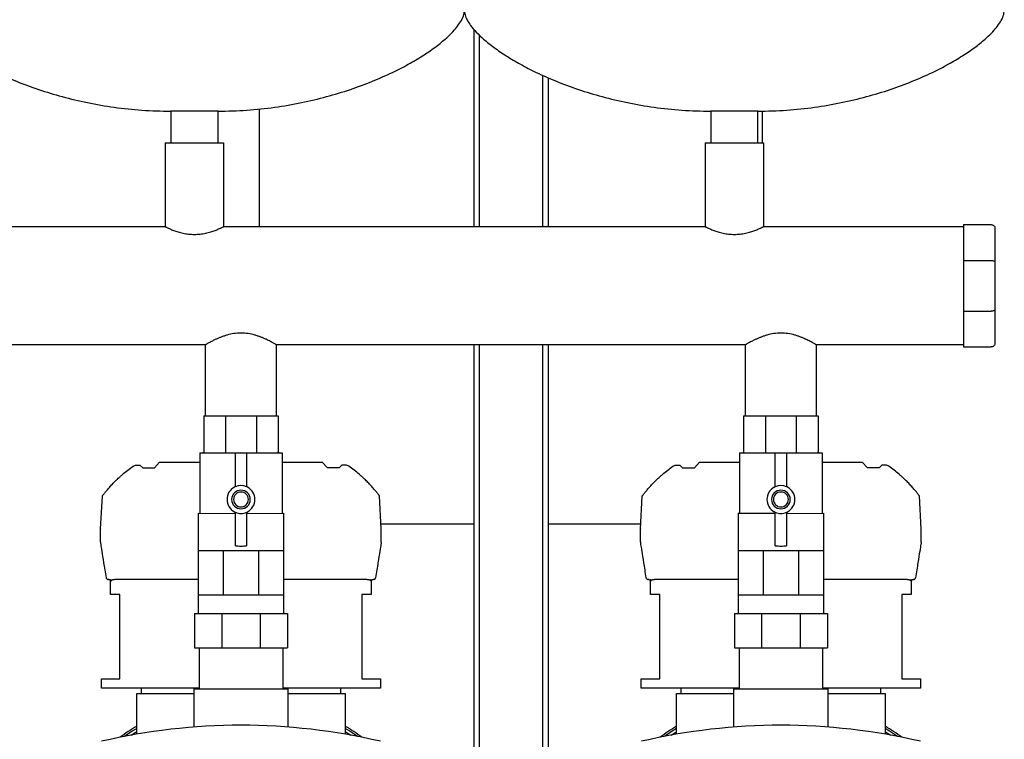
# Model space of a CAD drawing. Header units: millimetres. Extents: x 7 to 2165, y 14 to 1069.
# Tile 5 of 6: x 1621 to 2150, y 270 to 657. Entities that reach past the tile are written whole.
import ezdxf

# ---------------------------------------------------------------- set-up
doc = ezdxf.new("R2010")
doc.units = ezdxf.units.MM

msp = doc.modelspace()

# ---------------------------------------------------------------- linework, layer by layer
at = {"color": 7, "linetype": 'Continuous', "lineweight": 25}
for p, q in [((1864.77, 651.68), (1864.77, 545.54)), ((1867.77, 648.49), (1867.77, 545.54)), ((1901.77, 626.91), (1901.77, 545.54)), ((1904.77, 625.59), (1904.77, 545.54)), ((1749.77, 545.54), (1749.77, 608.81)), ((1702.07, 607.54), (1702.07, 590.54)), ((1714.77, 607.54), (1702.07, 607.54)), ((1727.47, 607.54), (1714.77, 607.54)), ((1727.47, 590.54), (1727.47, 607.54)), ((1992.07, 607.54), (1992.07, 590.54)), ((2004.77, 607.54), (1992.07, 607.54)), ((2017.47, 607.54), (2004.77, 607.54)), ((2017.47, 590.54), (2017.47, 607.54)), ((2019.77, 607.62), (2019.77, 590.54)), ((1699.07, 590.54), (1699.07, 545.54)), ((1699.07, 590.54), (1730.47, 590.54)), ((1730.47, 590.54), (1730.47, 545.54)), ((1989.07, 590.54), (1989.07, 545.54)), ((1989.07, 590.54), (2020.47, 590.54)), ((2020.47, 590.54), (2020.47, 545.54)), ((1699.07, 545.54), (1440.47, 545.54)), ((1989.07, 545.54), (1730.47, 545.54)), ((2127.77, 545.54), (2020.47, 545.54)), ((2127.77, 546.64), (2142.77, 546.64)), ((2127.77, 546.64), (2127.77, 527.39)), ((2144.77, 544.64), (2144.77, 526.57)), ((2127.77, 527.39), (2127.77, 500.18)), ((2127.77, 527.39), (2142.77, 527.39)), ((2144.77, 526.57), (2144.77, 501.01)), ((2127.77, 500.18), (2142.77, 500.18)), ((2127.77, 500.18), (2127.77, 480.94)), ((2144.77, 501.01), (2144.77, 482.94)), ((1720.72, 482.04), (1468.82, 482.04)), ((1720.72, 444.04), (1720.72, 482.04)), ((2010.72, 482.04), (1758.82, 482.04)), ((1758.82, 444.04), (1758.82, 482.04)), ((1864.77, 482.04), (1864.77, 263.67)), ((1867.77, 482.04), (1867.77, 264.07)), ((1901.77, 482.04), (1901.77, 221.89)), ((1904.77, 482.04), (1904.77, 221.89)), ((2010.72, 444.04), (2010.72, 482.04)), ((2127.77, 482.04), (2048.82, 482.04)), ((2048.82, 444.04), (2048.82, 482.04)), ((2127.77, 480.94), (2142.77, 480.94)), ((1719.77, 444.04), (1719.77, 424.54)), ((1719.77, 444.04), (1731.49, 444.04)), ((1731.49, 444.04), (1731.49, 424.54)), ((1731.49, 444.04), (1748.05, 444.04)), ((1748.05, 444.04), (1748.05, 424.54)), ((1748.05, 444.04), (1759.77, 444.04)), ((1759.77, 444.04), (1759.77, 424.54)), ((2009.77, 444.04), (2021.49, 444.04)), ((2009.77, 444.04), (2009.77, 424.54)), ((2021.49, 444.04), (2038.05, 444.04)), ((2021.49, 444.04), (2021.49, 424.54)), ((2038.05, 444.04), (2049.77, 444.04)), ((2038.05, 444.04), (2038.05, 424.54)), ((2049.77, 444.04), (2049.77, 424.54)), ((1717.59, 424.04), (1717.59, 391.61)), ((1717.59, 424.04), (1719.27, 424.04)), ((1719.3, 424.04), (1731.25, 424.04)), ((1731.31, 424.04), (1748.22, 424.04)), ((1736.77, 405.91), (1736.77, 423.86)), ((1742.77, 423.86), (1742.77, 405.91)), ((1748.29, 424.04), (1760.24, 424.04)), ((1760.27, 424.04), (1761.94, 424.04)), ((1761.94, 424.04), (1761.94, 391.61)), ((2007.59, 424.04), (2007.59, 391.61)), ((2007.59, 424.04), (2009.27, 424.04)), ((2009.3, 424.04), (2021.25, 424.04)), ((2021.31, 424.04), (2038.22, 424.04)), ((2026.77, 405.91), (2026.77, 423.86)), ((2032.77, 423.86), (2032.77, 405.91)), ((2038.29, 424.04), (2050.24, 424.04)), ((2050.27, 424.04), (2051.94, 424.04)), ((2051.94, 424.04), (2051.94, 391.61)), ((1693.29, 416.08), (1696.09, 419.09)), ((1696.09, 419.09), (1717.59, 419.09)), ((1761.94, 419.09), (1783.44, 419.09)), ((1786.25, 416.08), (1783.44, 419.09)), ((1983.29, 416.08), (1986.09, 419.09)), ((1986.09, 419.09), (2007.59, 419.09)), ((2051.94, 419.09), (2073.44, 419.09)), ((2076.25, 416.08), (2073.44, 419.09)), ((1681.8, 416.86), (1683.04, 417.54)), ((1683.04, 417.54), (1685.53, 417.54)), ((1685.53, 417.54), (1687.01, 416.08)), ((1687.01, 416.08), (1693.29, 416.08)), ((1792.53, 416.08), (1786.25, 416.08)), ((1794.01, 417.54), (1792.53, 416.08)), ((1796.5, 417.54), (1794.01, 417.54)), ((1797.74, 416.86), (1796.5, 417.54)), ((1971.8, 416.86), (1973.04, 417.54)), ((1973.04, 417.54), (1975.53, 417.54)), ((1975.53, 417.54), (1977.01, 416.08)), ((1977.01, 416.08), (1983.29, 416.08)), ((2082.53, 416.08), (2076.25, 416.08)), ((2084.01, 417.54), (2082.53, 416.08)), ((2086.5, 417.54), (2084.01, 417.54)), ((2087.74, 416.86), (2086.5, 417.54)), ((1664.39, 383.21), (1665.32, 400.89)), ((1815.15, 383.21), (1814.22, 400.89)), ((1954.39, 383.21), (1955.32, 400.89)), ((2105.15, 383.21), (2104.22, 400.89)), ((1716.84, 391.61), (1716.84, 371.61)), ((1716.84, 391.61), (1736.77, 391.54)), ((1736.77, 374.22), (1736.77, 392.16)), ((1742.77, 392.16), (1742.77, 374.22)), ((1742.77, 391.54), (1762.69, 391.61)), ((1762.69, 391.61), (1762.69, 371.61)), ((2006.84, 391.61), (2006.84, 371.61)), ((2006.84, 391.61), (2026.77, 391.61)), ((2026.77, 374.22), (2026.77, 392.16)), ((2032.77, 392.16), (2032.77, 374.22)), ((2032.77, 391.54), (2052.69, 391.61)), ((2052.69, 391.61), (2052.69, 371.61)), ((1664.4, 376.3), (1664.39, 383.16)), ((1864.77, 385.79), (1815.01, 385.79)), ((1815.14, 376.3), (1815.15, 383.16)), ((1954.52, 385.79), (1904.77, 385.79)), ((1954.4, 376.3), (1954.39, 383.16)), ((2105.14, 376.3), (2105.15, 383.16)), ((1716.84, 371.61), (1716.84, 347.86)), ((1716.84, 371.61), (1723.56, 371.61)), ((1723.56, 371.61), (1730.27, 371.61)), ((1730.27, 371.61), (1730.27, 347.86)), ((1730.27, 371.61), (1739.77, 371.61)), ((1739.77, 371.61), (1749.27, 371.61)), ((1749.27, 371.61), (1749.27, 347.86)), ((1749.27, 371.61), (1755.98, 371.61)), ((1755.98, 371.61), (1762.69, 371.61)), ((1762.69, 371.61), (1762.69, 347.86)), ((2006.84, 371.61), (2006.84, 347.86)), ((2006.84, 371.61), (2013.56, 371.61)), ((2013.56, 371.61), (2020.27, 371.61)), ((2020.27, 371.61), (2020.27, 347.86)), ((2020.27, 371.61), (2029.77, 371.61)), ((2029.77, 371.61), (2039.27, 371.61)), ((2039.27, 371.61), (2039.27, 347.86)), ((2039.27, 371.61), (2045.98, 371.61)), ((2045.98, 371.61), (2052.69, 371.61)), ((2052.69, 371.61), (2052.69, 347.86)), ((1668.77, 356.09), (1668.46, 356.09)), ((1669.77, 348.09), (1669.77, 356.09)), ((1669.77, 356.09), (1669.94, 356.09)), ((1676.27, 356.09), (1671.9, 356.09)), ((1716.84, 356.09), (1676.27, 356.09)), ((1803.27, 356.09), (1762.69, 356.09)), ((1807.63, 356.09), (1803.27, 356.09)), ((1809.6, 356.09), (1809.77, 356.09)), ((1809.77, 356.09), (1809.77, 348.09)), ((1811.08, 356.09), (1810.77, 356.09)), ((1958.77, 356.09), (1958.46, 356.09)), ((1959.77, 348.09), (1959.77, 356.09)), ((1959.77, 356.09), (1959.94, 356.09)), ((1966.27, 356.09), (1961.9, 356.09)), ((2006.84, 356.09), (1966.27, 356.09)), ((2093.27, 356.09), (2052.69, 356.09)), ((2097.63, 356.09), (2093.27, 356.09)), ((2099.6, 356.09), (2099.77, 356.09)), ((2099.77, 356.09), (2099.77, 348.09)), ((2101.08, 356.09), (2100.77, 356.09)), ((1674.77, 348.09), (1669.77, 348.09)), ((1674.77, 302.79), (1674.77, 348.09)), ((1716.84, 347.86), (1723.56, 347.86)), ((1716.84, 347.86), (1716.84, 337.86)), ((1723.56, 347.86), (1730.27, 347.86)), ((1730.27, 347.86), (1739.77, 347.86)), ((1739.77, 347.86), (1749.27, 347.86)), ((1749.27, 347.86), (1755.98, 347.86)), ((1755.98, 347.86), (1762.69, 347.86)), ((1762.69, 347.86), (1762.69, 337.86)), ((1809.77, 348.09), (1804.77, 348.09)), ((1804.77, 348.09), (1804.77, 302.79)), ((1964.77, 348.09), (1959.77, 348.09)), ((1964.77, 302.79), (1964.77, 348.09)), ((2006.84, 347.86), (2006.84, 337.86)), ((2006.84, 347.86), (2013.56, 347.86)), ((2013.56, 347.86), (2020.27, 347.86)), ((2020.27, 347.86), (2029.77, 347.86)), ((2029.77, 347.86), (2039.27, 347.86)), ((2039.27, 347.86), (2045.98, 347.86)), ((2045.98, 347.86), (2052.69, 347.86)), ((2052.69, 347.86), (2052.69, 337.86)), ((2099.77, 348.09), (2094.77, 348.09)), ((2094.77, 348.09), (2094.77, 302.79)), ((1714.77, 337.86), (1714.77, 319.29)), ((1714.77, 337.86), (1729.41, 337.86)), ((1729.41, 337.86), (1729.41, 319.29)), ((1729.41, 337.86), (1750.12, 337.86)), ((1750.12, 337.86), (1750.12, 319.29)), ((1750.12, 337.86), (1764.77, 337.86)), ((1764.77, 337.86), (1764.77, 319.29)), ((2004.77, 337.86), (2004.77, 319.29)), ((2004.77, 337.86), (2019.41, 337.86)), ((2019.41, 337.86), (2019.41, 319.29)), ((2019.41, 337.86), (2040.12, 337.86)), ((2040.12, 337.86), (2040.12, 319.29)), ((2040.12, 337.86), (2054.77, 337.86)), ((2054.77, 337.86), (2054.77, 319.29)), ((1714.77, 319.29), (1729.41, 319.29)), ((1717.34, 319.29), (1717.34, 297.29)), ((1729.41, 319.29), (1750.12, 319.29)), ((1750.12, 319.29), (1764.77, 319.29)), ((1762.19, 319.29), (1762.19, 297.29)), ((2004.77, 319.29), (2019.41, 319.29)), ((2007.34, 319.29), (2007.34, 297.29)), ((2019.41, 319.29), (2040.12, 319.29)), ((2040.12, 319.29), (2054.77, 319.29)), ((2052.19, 319.29), (2052.19, 297.29)), ((1664.77, 297.79), (1664.77, 302.79)), ((1664.77, 302.79), (1674.77, 302.79)), ((1804.77, 302.79), (1814.77, 302.79)), ((1814.77, 302.79), (1814.77, 297.79)), ((1954.77, 297.79), (1954.77, 302.79)), ((1954.77, 302.79), (1964.77, 302.79)), ((2094.77, 302.79), (2104.77, 302.79)), ((2104.77, 302.79), (2104.77, 297.79)), ((1717.34, 297.79), (1664.77, 297.79)), ((1686.27, 294.79), (1686.27, 297.79)), ((1714.37, 297.29), (1714.37, 276.81)), ((1714.37, 297.29), (1739.77, 297.29)), ((1739.77, 297.29), (1765.17, 297.29)), ((1814.77, 297.79), (1762.19, 297.79)), ((1765.17, 276.81), (1765.17, 297.29)), ((1793.27, 297.79), (1793.27, 294.79)), ((2007.34, 297.79), (1954.77, 297.79)), ((1976.27, 294.79), (1976.27, 297.79)), ((2004.37, 297.29), (2004.37, 276.81)), ((2004.37, 297.29), (2029.77, 297.29)), ((2029.77, 297.29), (2055.17, 297.29)), ((2104.77, 297.79), (2052.19, 297.79)), ((2055.17, 276.81), (2055.17, 297.29)), ((2083.27, 297.79), (2083.27, 294.79)), ((1683.77, 273), (1683.77, 294.79)), ((1683.77, 294.79), (1686.77, 294.79)), ((1686.77, 294.79), (1714.37, 294.79)), ((1765.17, 294.79), (1792.77, 294.79)), ((1792.77, 294.79), (1795.77, 294.79)), ((1795.77, 294.79), (1795.77, 273)), ((1973.77, 273), (1973.77, 294.79)), ((1973.77, 294.79), (1976.77, 294.79)), ((1976.77, 294.79), (2004.37, 294.79)), ((2055.17, 294.79), (2082.77, 294.79)), ((2082.77, 294.79), (2085.77, 294.79)), ((2085.77, 294.79), (2085.77, 273))]:
    msp.add_line(p, q, dxfattribs=at)
at = {"color": 7, "linetype": 'Continuous', "lineweight": 25, "flags": 128}
for points in [[(1669.94, 355.09), (1669.94, 355.65), (1669.94, 356.09)], [(1809.6, 356.09), (1809.6, 355.53), (1809.59, 355.09)], [(1959.94, 355.09), (1959.94, 355.65), (1959.94, 356.09)], [(2099.6, 356.09), (2099.6, 355.53), (2099.59, 355.09)], [(1683.77, 276.13), (1681.38, 274.64), (1677.17, 271.8)], [(1802.37, 271.8), (1798.16, 274.64), (1795.77, 276.13)], [(1973.77, 276.13), (1971.38, 274.64), (1967.17, 271.8)], [(2092.37, 271.8), (2088.16, 274.64), (2085.77, 276.13)], [(1680.81, 272.48), (1683.27, 274.06), (1683.77, 274.38)], [(1795.77, 274.38), (1796.27, 274.06), (1798.73, 272.48)], [(1970.81, 272.48), (1973.27, 274.06), (1973.77, 274.38)], [(2085.77, 274.38), (2086.27, 274.06), (2088.73, 272.48)]]:
    msp.add_lwpolyline(points, dxfattribs=at)
at = {"color": 7, "linetype": 'Continuous', "lineweight": 25}
for centre, radius, start, end in [((1739.77, 399.04), 25, 83.1079, 96.8921), ((2029.77, 399.04), 25, 83.1079, 96.8921), ((1739.77, 399.04), 7.5, 118.0725, 241.9275), ((1739.77, 399.04), 5, 90, 270), ((1739.77, 399.04), 4, 90, 270), ((1735.77, 406.54), 1, 298.0725, 0), ((1739.77, 399.04), 7.5, 66.4218, 113.5782), ((1739.77, 399.04), 5, 270, 90), ((1739.77, 399.04), 4, 270, 90), ((1743.77, 406.54), 1, 180, 241.9275), ((1739.77, 399.04), 7.5, 298.0725, 61.9275), ((2029.77, 399.04), 7.5, 118.0725, 241.9275), ((2029.77, 399.04), 5, 90, 270), ((2029.77, 399.04), 4, 90, 270), ((2025.77, 406.54), 1, 298.0725, 0), ((2029.77, 399.04), 7.5, 66.4218, 113.5782), ((2029.77, 399.04), 5, 270, 90), ((2029.77, 399.04), 4, 270, 90), ((2033.77, 406.54), 1, 180, 241.9275), ((2029.77, 399.04), 7.5, 298.0725, 61.9275), ((1735.77, 391.54), 1, 0, 61.9275), ((1739.77, 399.04), 7.5, 246.4218, 270), ((1739.77, 399.04), 7.5, 270, 293.5782), ((1743.77, 391.54), 1, 118.0725, 180), ((2025.77, 391.54), 1, 4.014, 61.9275), ((2029.77, 399.04), 7.5, 246.4218, 270), ((2029.77, 399.04), 7.5, 270, 293.5782), ((2033.77, 391.54), 1, 118.0725, 180), ((1665.39, 383.16), 1, 177, 180.1), ((1814.15, 383.16), 1, 359.9, 3), ((1955.39, 383.16), 1, 177, 180.1), ((2104.15, 383.16), 1, 359.9, 3), ((1665.4, 376.3), 1, 180.1, 189.0541), ((1814.14, 376.3), 1, 350.9459, 359.9), ((1955.4, 376.3), 1, 180.1, 189.0541), ((2104.14, 376.3), 1, 350.9459, 359.9), ((1739.77, 399.04), 25, 263.1079, 270), ((1739.77, 399.04), 25, 270, 276.8921), ((2029.77, 399.04), 25, 263.1079, 270), ((2029.77, 399.04), 25, 270, 276.8921), ((1739.77, -52.21), 330, 76.8767, 103.1233), ((1739.77, 183.79), 109, 120.9147, 126.5633), ((1739.77, 183.79), 109, 53.4367, 59.0853), ((2029.77, -52.21), 330, 76.8767, 103.1233), ((2029.77, 183.79), 109, 120.9147, 126.5633), ((2029.77, 183.79), 109, 53.4367, 59.0853)]:
    msp.add_arc(centre, radius, start, end, dxfattribs=at)
for points, knots in [([(1569.77, 661.69), (1569.86, 660.86), (1570.04, 659.06), (1571.29, 656.35), (1573.29, 653.24), (1576.27, 649.78), (1580.47, 645.8), (1585.86, 641.53), (1592.47, 637.04), (1600.06, 632.58), (1609.03, 627.98), (1619.4, 623.42), (1631.2, 619.05), (1643.93, 615.18), (1657.49, 611.95), (1671.79, 609.5), (1686.73, 607.86), (1696.9, 607.64), (1702.07, 607.54)], [0, 0, 0, 0, 0.016622, 0.036153, 0.05912, 0.090838, 0.127593, 0.175262, 0.228868, 0.287991, 0.35219, 0.431201, 0.515618, 0.604837, 0.698312, 0.795569, 0.896225, 1, 1, 1, 1]), ([(1727.47, 607.54), (1732.63, 607.64), (1742.81, 607.86), (1757.75, 609.5), (1772.05, 611.95), (1785.61, 615.18), (1798.34, 619.05), (1810.13, 623.42), (1820.51, 627.98), (1829.47, 632.58), (1837.07, 637.04), (1843.68, 641.53), (1848.86, 645.64), (1852.75, 649.29), (1855.55, 652.39), (1857.74, 655.47), (1859.38, 658.51), (1859.65, 660.7), (1859.77, 661.69)], [0, 0, 0, 0, 0.103778, 0.204436, 0.301697, 0.395174, 0.484396, 0.568815, 0.647829, 0.712029, 0.771154, 0.824762, 0.872432, 0.903943, 0.931838, 0.95609, 0.980149, 1, 1, 1, 1]), ([(1859.77, 661.69), (1859.86, 660.86), (1860.04, 659.06), (1861.29, 656.35), (1863.29, 653.24), (1866.27, 649.78), (1870.47, 645.8), (1875.86, 641.53), (1882.47, 637.04), (1890.06, 632.58), (1899.03, 627.98), (1909.4, 623.42), (1921.2, 619.05), (1933.93, 615.18), (1947.49, 611.95), (1961.79, 609.5), (1976.73, 607.86), (1986.9, 607.64), (1992.07, 607.54)], [0, 0, 0, 0, 0.016622, 0.036153, 0.05912, 0.090838, 0.127593, 0.175262, 0.228868, 0.287991, 0.35219, 0.431201, 0.515618, 0.604837, 0.698312, 0.795569, 0.896225, 1, 1, 1, 1]), ([(2017.47, 607.54), (2022.63, 607.64), (2032.81, 607.86), (2047.75, 609.5), (2062.05, 611.95), (2075.61, 615.18), (2088.34, 619.05), (2100.13, 623.42), (2110.51, 627.98), (2119.47, 632.58), (2127.07, 637.04), (2133.68, 641.53), (2138.86, 645.64), (2142.75, 649.29), (2145.55, 652.39), (2147.74, 655.47), (2149.38, 658.51), (2149.65, 660.7), (2149.77, 661.69)], [0, 0, 0, 0, 0.103778, 0.204436, 0.301697, 0.395174, 0.484396, 0.568815, 0.647829, 0.712029, 0.771154, 0.824762, 0.872432, 0.903943, 0.931838, 0.95609, 0.980149, 1, 1, 1, 1]), ([(1699.07, 545.54), (1699.07, 545.54), (1699.07, 545.54), (1699.09, 545.53), (1699.11, 545.52), (1699.15, 545.5), (1699.19, 545.48), (1699.24, 545.45), (1699.31, 545.42), (1699.45, 545.35), (1699.74, 545.21), (1700.26, 544.97), (1700.92, 544.66), (1701.71, 544.31), (1702.64, 543.93), (1703.66, 543.53), (1704.79, 543.13), (1706.41, 542.6), (1708.65, 542.01), (1711.62, 541.51), (1714.75, 541.32), (1717.89, 541.5), (1720.87, 542), (1723.12, 542.6), (1724.75, 543.13), (1726.25, 543.66), (1727.56, 544.2), (1728.61, 544.66), (1729.28, 544.96), (1729.8, 545.21), (1730.11, 545.36), (1730.27, 545.44), (1730.36, 545.48), (1730.42, 545.51), (1730.46, 545.53), (1730.47, 545.54), (1730.47, 545.54)], [0, 0, 0, 0, 0.007746, 0.015515, 0.023308, 0.031126, 0.038971, 0.046842, 0.054743, 0.062673, 0.093236, 0.125129, 0.155039, 0.187683, 0.218967, 0.250357, 0.281512, 0.312682, 0.375189, 0.437317, 0.499718, 0.562195, 0.624588, 0.687208, 0.718441, 0.749875, 0.812154, 0.844861, 0.874823, 0.906569, 0.936995, 0.949737, 0.962404, 0.975, 0.987531, 1, 1, 1, 1]), ([(1989.07, 545.54), (1989.07, 545.54), (1989.07, 545.54), (1989.09, 545.53), (1989.11, 545.52), (1989.15, 545.5), (1989.19, 545.48), (1989.24, 545.45), (1989.31, 545.42), (1989.45, 545.35), (1989.74, 545.21), (1990.26, 544.97), (1990.92, 544.66), (1991.71, 544.31), (1992.64, 543.93), (1993.66, 543.53), (1994.79, 543.13), (1996.41, 542.6), (1998.65, 542.01), (2001.62, 541.51), (2004.75, 541.32), (2007.89, 541.5), (2010.87, 542), (2013.12, 542.6), (2014.75, 543.13), (2016.25, 543.66), (2017.56, 544.2), (2018.61, 544.66), (2019.28, 544.96), (2019.8, 545.21), (2020.11, 545.36), (2020.27, 545.44), (2020.36, 545.48), (2020.42, 545.51), (2020.46, 545.53), (2020.47, 545.54), (2020.47, 545.54)], [0, 0, 0, 0, 0.007746, 0.015515, 0.023308, 0.031126, 0.038971, 0.046842, 0.054743, 0.062673, 0.093236, 0.125129, 0.155039, 0.187683, 0.218967, 0.250357, 0.281512, 0.312682, 0.375189, 0.437317, 0.499718, 0.562195, 0.624588, 0.687208, 0.718441, 0.749875, 0.812154, 0.844861, 0.874823, 0.906569, 0.936995, 0.949737, 0.962404, 0.975, 0.987531, 1, 1, 1, 1]), ([(2142.77, 546.64), (2143.01, 546.64), (2143.26, 546.59), (2143.75, 546.4), (2143.99, 546.25), (2144.38, 545.86), (2144.53, 545.62), (2144.73, 545.13), (2144.77, 544.87), (2144.77, 544.64)], [0, 0, 0, 0, 0.25, 0.25, 0.5, 0.5, 0.75, 0.75, 1, 1, 1, 1]), ([(2142.77, 527.39), (2143.01, 527.39), (2143.26, 527.38), (2143.75, 527.3), (2143.99, 527.23), (2144.38, 527.07), (2144.53, 526.97), (2144.73, 526.77), (2144.77, 526.66), (2144.77, 526.57)], [0, 0, 0, 0, 0.25, 0.25, 0.5, 0.5, 0.75, 0.75, 1, 1, 1, 1]), ([(2144.77, 501.01), (2144.77, 500.91), (2144.73, 500.81), (2144.53, 500.6), (2144.38, 500.5), (2143.99, 500.34), (2143.75, 500.28), (2143.26, 500.2), (2143.01, 500.18), (2142.77, 500.18)], [0, 0, 0, 0, 0.25, 0.25, 0.5, 0.5, 0.75, 0.75, 1, 1, 1, 1]), ([(1758.82, 482.04), (1758.82, 482.04), (1758.82, 482.04), (1758.8, 482.05), (1758.78, 482.06), (1758.75, 482.08), (1758.7, 482.11), (1758.65, 482.14), (1758.59, 482.17), (1758.52, 482.22), (1758.35, 482.32), (1758, 482.53), (1757.36, 482.89), (1756.54, 483.35), (1755.58, 483.87), (1754.47, 484.45), (1753.44, 484.95), (1752.56, 485.35), (1751.87, 485.66), (1751.15, 485.96), (1750.15, 486.35), (1748.85, 486.83), (1746.63, 487.52), (1743.62, 488.19), (1739.78, 488.49), (1735.93, 488.19), (1732.92, 487.52), (1730.69, 486.83), (1729.11, 486.25), (1727.89, 485.75), (1726.97, 485.35), (1726.27, 485.03), (1725.59, 484.7), (1724.79, 484.31), (1723.9, 483.84), (1722.99, 483.35), (1722.18, 482.89), (1721.54, 482.53), (1721.16, 482.3), (1720.96, 482.18), (1720.85, 482.12), (1720.78, 482.07), (1720.73, 482.04), (1720.72, 482.04), (1720.72, 482.04)], [0, 0, 0, 0, 0.00686, 0.013736, 0.02063, 0.027543, 0.034477, 0.041432, 0.048409, 0.055411, 0.062437, 0.093097, 0.125078, 0.155028, 0.187546, 0.218908, 0.25008, 0.265703, 0.281333, 0.297118, 0.312727, 0.343835, 0.374878, 0.437434, 0.499894, 0.562224, 0.62486, 0.656162, 0.687599, 0.718832, 0.734456, 0.750083, 0.768249, 0.785994, 0.812708, 0.845124, 0.874993, 0.90689, 0.937474, 0.950121, 0.962691, 0.975189, 0.987623, 1, 1, 1, 1]), ([(2048.82, 482.04), (2048.82, 482.04), (2048.82, 482.04), (2048.8, 482.05), (2048.78, 482.06), (2048.75, 482.08), (2048.7, 482.11), (2048.65, 482.14), (2048.59, 482.17), (2048.52, 482.22), (2048.35, 482.32), (2048, 482.53), (2047.36, 482.89), (2046.54, 483.35), (2045.58, 483.87), (2044.47, 484.45), (2043.44, 484.95), (2042.56, 485.35), (2041.87, 485.66), (2041.15, 485.96), (2040.15, 486.35), (2038.85, 486.83), (2036.63, 487.52), (2033.62, 488.19), (2029.78, 488.49), (2025.93, 488.19), (2022.92, 487.52), (2020.69, 486.83), (2019.11, 486.25), (2017.89, 485.75), (2016.97, 485.35), (2016.27, 485.03), (2015.59, 484.7), (2014.79, 484.31), (2013.9, 483.84), (2012.99, 483.35), (2012.18, 482.89), (2011.54, 482.53), (2011.16, 482.3), (2010.96, 482.18), (2010.85, 482.12), (2010.78, 482.07), (2010.73, 482.04), (2010.72, 482.04), (2010.72, 482.04)], [0, 0, 0, 0, 0.00686, 0.013736, 0.02063, 0.027543, 0.034477, 0.041432, 0.048409, 0.055411, 0.062437, 0.093097, 0.125078, 0.155028, 0.187546, 0.218908, 0.25008, 0.265703, 0.281333, 0.297118, 0.312727, 0.343835, 0.374878, 0.437434, 0.499894, 0.562224, 0.62486, 0.656162, 0.687599, 0.718832, 0.734456, 0.750083, 0.768249, 0.785994, 0.812708, 0.845124, 0.874993, 0.90689, 0.937474, 0.950121, 0.962691, 0.975189, 0.987623, 1, 1, 1, 1]), ([(2144.77, 482.94), (2144.77, 482.7), (2144.73, 482.45), (2144.53, 481.96), (2144.38, 481.72), (2143.99, 481.33), (2143.75, 481.18), (2143.26, 480.98), (2143.01, 480.94), (2142.77, 480.94)], [0, 0, 0, 0, 0.25, 0.25, 0.5, 0.5, 0.75, 0.75, 1, 1, 1, 1]), ([(1719.77, 424.54), (1719.77, 424.48), (1719.76, 424.42), (1719.71, 424.3), (1719.67, 424.24), (1719.58, 424.14), (1719.52, 424.1), (1719.4, 424.05), (1719.34, 424.04), (1719.28, 424.04)], [0, 0, 0, 0, 0.25, 0.25, 0.5, 0.5, 0.75, 0.75, 1, 1, 1, 1]), ([(1731.49, 424.54), (1731.49, 424.48), (1731.48, 424.42), (1731.46, 424.3), (1731.45, 424.24), (1731.41, 424.14), (1731.38, 424.1), (1731.33, 424.05), (1731.31, 424.04), (1731.28, 424.04)], [0, 0, 0, 0, 0.25, 0.25, 0.5, 0.5, 0.75, 0.75, 1, 1, 1, 1]), ([(1748.05, 424.54), (1748.05, 424.48), (1748.06, 424.42), (1748.08, 424.3), (1748.09, 424.24), (1748.13, 424.14), (1748.16, 424.1), (1748.21, 424.05), (1748.23, 424.04), (1748.26, 424.04)], [0, 0, 0, 0, 0.25, 0.25, 0.5, 0.5, 0.75, 0.75, 1, 1, 1, 1]), ([(1760.26, 424.04), (1760.2, 424.04), (1760.14, 424.05), (1760.02, 424.1), (1759.96, 424.14), (1759.86, 424.24), (1759.83, 424.3), (1759.78, 424.42), (1759.77, 424.48), (1759.77, 424.54)], [0, 0, 0, 0, 0.25, 0.25, 0.5, 0.5, 0.75, 0.75, 1, 1, 1, 1]), ([(2009.77, 424.54), (2009.77, 424.48), (2009.76, 424.42), (2009.71, 424.3), (2009.67, 424.24), (2009.58, 424.14), (2009.52, 424.1), (2009.4, 424.05), (2009.34, 424.04), (2009.28, 424.04)], [0, 0, 0, 0, 0.25, 0.25, 0.5, 0.5, 0.75, 0.75, 1, 1, 1, 1]), ([(2021.49, 424.54), (2021.49, 424.48), (2021.48, 424.42), (2021.46, 424.3), (2021.45, 424.24), (2021.41, 424.14), (2021.38, 424.1), (2021.33, 424.05), (2021.31, 424.04), (2021.28, 424.04)], [0, 0, 0, 0, 0.25, 0.25, 0.5, 0.5, 0.75, 0.75, 1, 1, 1, 1]), ([(2038.05, 424.54), (2038.05, 424.48), (2038.06, 424.42), (2038.08, 424.3), (2038.09, 424.24), (2038.13, 424.14), (2038.16, 424.1), (2038.21, 424.05), (2038.23, 424.04), (2038.26, 424.04)], [0, 0, 0, 0, 0.25, 0.25, 0.5, 0.5, 0.75, 0.75, 1, 1, 1, 1]), ([(2050.26, 424.04), (2050.2, 424.04), (2050.14, 424.05), (2050.02, 424.1), (2049.96, 424.14), (2049.86, 424.24), (2049.83, 424.3), (2049.78, 424.42), (2049.77, 424.48), (2049.77, 424.54)], [0, 0, 0, 0, 0.25, 0.25, 0.5, 0.5, 0.75, 0.75, 1, 1, 1, 1]), ([(1665.32, 400.89), (1665.32, 400.89), (1665.32, 400.9), (1665.33, 400.91), (1665.34, 400.93), (1665.37, 400.96), (1665.39, 401), (1665.43, 401.04), (1665.47, 401.1), (1665.52, 401.16), (1665.57, 401.24), (1665.71, 401.41), (1665.99, 401.77), (1666.46, 402.38), (1667.03, 403.09), (1667.66, 403.86), (1668.35, 404.68), (1669.34, 405.8), (1670.41, 406.98), (1671.56, 408.17), (1672.45, 409.06), (1673.37, 409.96), (1674.16, 410.7), (1674.8, 411.28), (1675.29, 411.72), (1675.78, 412.15), (1676.11, 412.43), (1676.27, 412.57)], [0, 0, 0, 0, 0.012261, 0.024518, 0.036791, 0.049102, 0.061472, 0.07392, 0.086468, 0.099135, 0.111941, 0.124903, 0.185589, 0.250113, 0.310907, 0.375035, 0.436451, 0.500087, 0.624469, 0.687021, 0.74985, 0.812642, 0.875038, 0.906629, 0.937962, 0.969073, 1, 1, 1, 1]), ([(1814.22, 400.89), (1814.22, 400.89), (1814.22, 400.9), (1814.21, 400.91), (1814.2, 400.93), (1814.17, 400.96), (1814.14, 401), (1814.11, 401.04), (1814.07, 401.1), (1814.02, 401.16), (1813.96, 401.23), (1813.83, 401.41), (1813.56, 401.77), (1813.08, 402.37), (1812.51, 403.09), (1811.89, 403.84), (1811.19, 404.67), (1810.21, 405.79), (1809.12, 406.98), (1807.98, 408.17), (1807.07, 409.09), (1806.14, 409.98), (1805.34, 410.73), (1804.72, 411.3), (1804.22, 411.74), (1803.74, 412.16), (1803.42, 412.44), (1803.27, 412.57)], [0, 0, 0, 0, 0.0121174, 0.0242842, 0.0365135, 0.0488177, 0.0612095, 0.0737011, 0.0863043, 0.0990307, 0.1118915, 0.1248977, 0.1847633, 0.2501066, 0.3093891, 0.3750284, 0.4338551, 0.5000814, 0.6244646, 0.6870898, 0.7498469, 0.8176396, 0.8750363, 0.9081879, 0.9400617, 0.9706636, 1, 1, 1, 1]), ([(1955.32, 400.89), (1955.32, 400.89), (1955.32, 400.9), (1955.33, 400.91), (1955.34, 400.93), (1955.37, 400.96), (1955.39, 401), (1955.43, 401.04), (1955.47, 401.1), (1955.52, 401.16), (1955.57, 401.24), (1955.71, 401.41), (1955.99, 401.77), (1956.46, 402.38), (1957.03, 403.09), (1957.66, 403.86), (1958.35, 404.68), (1959.34, 405.8), (1960.41, 406.98), (1961.56, 408.17), (1962.45, 409.06), (1963.37, 409.96), (1964.16, 410.7), (1964.8, 411.28), (1965.29, 411.72), (1965.78, 412.15), (1966.11, 412.43), (1966.27, 412.57)], [0, 0, 0, 0, 0.012261, 0.024518, 0.036791, 0.049102, 0.061472, 0.07392, 0.086468, 0.099135, 0.111941, 0.124903, 0.185589, 0.250113, 0.310907, 0.375035, 0.436451, 0.500087, 0.624469, 0.687021, 0.74985, 0.812642, 0.875038, 0.906629, 0.937962, 0.969073, 1, 1, 1, 1]), ([(2104.22, 400.89), (2104.22, 400.89), (2104.22, 400.9), (2104.21, 400.91), (2104.2, 400.93), (2104.17, 400.96), (2104.14, 401), (2104.11, 401.04), (2104.07, 401.1), (2104.02, 401.16), (2103.96, 401.23), (2103.83, 401.41), (2103.56, 401.77), (2103.08, 402.37), (2102.51, 403.09), (2101.89, 403.84), (2101.19, 404.67), (2100.21, 405.79), (2099.12, 406.98), (2097.98, 408.17), (2097.07, 409.09), (2096.14, 409.98), (2095.34, 410.73), (2094.72, 411.3), (2094.22, 411.74), (2093.74, 412.16), (2093.42, 412.44), (2093.27, 412.57)], [0, 0, 0, 0, 0.012117, 0.024284, 0.036513, 0.048818, 0.06121, 0.073701, 0.086304, 0.099031, 0.111892, 0.124898, 0.184763, 0.250107, 0.309389, 0.375028, 0.433855, 0.500081, 0.624465, 0.68709, 0.749847, 0.81764, 0.875036, 0.908188, 0.940062, 0.970664, 1, 1, 1, 1]), ([(1667.47, 356.93), (1667, 359.9), (1666.57, 362.63), (1665.8, 367.43), (1665.47, 369.5), (1664.94, 372.82), (1664.74, 374.08), (1664.48, 375.74), (1664.41, 376.15), (1664.41, 376.15)], [0, 0, 0, 0, 0.25, 0.25, 0.5, 0.5, 0.75, 0.75, 1, 1, 1, 1]), ([(1815.13, 376.15), (1815.13, 376.15), (1815.06, 375.74), (1814.8, 374.08), (1814.6, 372.82), (1814.07, 369.5), (1813.74, 367.43), (1812.97, 362.63), (1812.54, 359.9), (1812.06, 356.93)], [0, 0, 0, 0, 0.25, 0.25, 0.5, 0.5, 0.75, 0.75, 1, 1, 1, 1]), ([(1957.47, 356.93), (1957, 359.9), (1956.57, 362.63), (1955.8, 367.43), (1955.47, 369.5), (1954.94, 372.82), (1954.74, 374.08), (1954.48, 375.74), (1954.41, 376.15), (1954.41, 376.15)], [0, 0, 0, 0, 0.25, 0.25, 0.5, 0.5, 0.75, 0.75, 1, 1, 1, 1]), ([(2105.13, 376.15), (2105.13, 376.15), (2105.06, 375.74), (2104.8, 374.08), (2104.6, 372.82), (2104.07, 369.5), (2103.74, 367.43), (2102.97, 362.63), (2102.54, 359.9), (2102.06, 356.93)], [0, 0, 0, 0, 0.25, 0.25, 0.5, 0.5, 0.75, 0.75, 1, 1, 1, 1]), ([(1667.88, 356.27), (1667.86, 356.29), (1667.82, 356.32), (1667.76, 356.37), (1667.7, 356.43), (1667.65, 356.5), (1667.59, 356.6), (1667.52, 356.74), (1667.49, 356.86), (1667.47, 356.93)], [0, 0, 0, 0, 0.086633, 0.179872, 0.279809, 0.386523, 0.500074, 0.70807, 1, 1, 1, 1]), ([(1667.88, 356.27), (1667.9, 356.26), (1667.95, 356.23), (1668.02, 356.19), (1668.09, 356.16), (1668.18, 356.13), (1668.31, 356.09), (1668.41, 356.09), (1668.46, 356.09)], [0, 0, 0, 0, 0.122878, 0.246689, 0.371884, 0.498896, 0.750005, 1, 1, 1, 1]), ([(1668.77, 356.09), (1668.8, 356.09), (1668.86, 356.09), (1668.94, 356.07), (1669.03, 356.06), (1669.14, 356.02), (1669.28, 355.95), (1669.44, 355.84), (1669.57, 355.7), (1669.66, 355.54), (1669.72, 355.41), (1669.75, 355.31), (1669.77, 355.2), (1669.77, 355.12), (1669.77, 355.09)], [0, 0, 0, 0, 0.063651, 0.126213, 0.187991, 0.249302, 0.376588, 0.499132, 0.626656, 0.749435, 0.812116, 0.874391, 0.937388, 1, 1, 1, 1]), ([(1669.94, 355.09), (1669.94, 355.11), (1669.95, 355.15), (1669.96, 355.22), (1669.97, 355.28), (1669.99, 355.34), (1670.03, 355.43), (1670.11, 355.53), (1670.24, 355.67), (1670.45, 355.82), (1670.74, 355.94), (1671.08, 356.03), (1671.47, 356.08), (1671.75, 356.08), (1671.9, 356.09)], [0, 0, 0, 0, 0.024509, 0.049033, 0.073912, 0.099468, 0.126002, 0.185984, 0.251527, 0.368049, 0.501645, 0.649783, 0.815385, 1, 1, 1, 1]), ([(1807.63, 356.09), (1807.71, 356.09), (1807.86, 356.09), (1808.08, 356.07), (1808.28, 356.05), (1808.47, 356.02), (1808.65, 355.98), (1808.86, 355.92), (1809.09, 355.82), (1809.3, 355.67), (1809.43, 355.53), (1809.51, 355.42), (1809.56, 355.3), (1809.59, 355.2), (1809.59, 355.12), (1809.59, 355.09)], [0, 0, 0, 0, 0.09473, 0.184561, 0.269643, 0.350152, 0.426298, 0.498326, 0.631992, 0.748617, 0.814174, 0.874219, 0.917797, 0.959226, 1, 1, 1, 1]), ([(1809.77, 355.09), (1809.77, 355.12), (1809.77, 355.18), (1809.78, 355.26), (1809.8, 355.35), (1809.83, 355.43), (1809.88, 355.55), (1809.96, 355.69), (1810.1, 355.84), (1810.26, 355.95), (1810.42, 356.03), (1810.6, 356.08), (1810.71, 356.08), (1810.77, 356.09)], [0, 0, 0, 0, 0.049939, 0.099382, 0.148872, 0.198948, 0.250132, 0.372681, 0.500013, 0.622659, 0.750115, 0.873467, 1, 1, 1, 1]), ([(1811.08, 356.09), (1811.11, 356.09), (1811.18, 356.09), (1811.28, 356.11), (1811.4, 356.14), (1811.52, 356.19), (1811.61, 356.24), (1811.66, 356.27)], [0, 0, 0, 0, 0.165958, 0.331959, 0.498952, 0.752233, 1, 1, 1, 1]), ([(1811.66, 356.27), (1811.68, 356.29), (1811.72, 356.32), (1811.78, 356.37), (1811.83, 356.43), (1811.89, 356.5), (1811.94, 356.57), (1811.98, 356.66), (1812.02, 356.75), (1812.05, 356.85), (1812.06, 356.91), (1812.06, 356.93)], [0, 0, 0, 0, 0.083697, 0.175739, 0.276081, 0.384605, 0.501121, 0.611645, 0.750604, 0.914626, 1, 1, 1, 1]), ([(1957.88, 356.27), (1957.86, 356.29), (1957.82, 356.32), (1957.76, 356.37), (1957.7, 356.43), (1957.65, 356.5), (1957.59, 356.6), (1957.52, 356.74), (1957.49, 356.86), (1957.47, 356.93)], [0, 0, 0, 0, 0.086633, 0.179872, 0.279809, 0.386523, 0.500074, 0.70807, 1, 1, 1, 1]), ([(1957.88, 356.27), (1957.9, 356.26), (1957.95, 356.23), (1958.02, 356.19), (1958.09, 356.16), (1958.18, 356.13), (1958.31, 356.09), (1958.41, 356.09), (1958.46, 356.09)], [0, 0, 0, 0, 0.122878, 0.246689, 0.371884, 0.498896, 0.750005, 1, 1, 1, 1]), ([(1958.77, 356.09), (1958.8, 356.09), (1958.86, 356.09), (1958.94, 356.07), (1959.03, 356.06), (1959.14, 356.02), (1959.28, 355.95), (1959.44, 355.84), (1959.57, 355.7), (1959.66, 355.54), (1959.72, 355.41), (1959.75, 355.31), (1959.77, 355.2), (1959.77, 355.12), (1959.77, 355.09)], [0, 0, 0, 0, 0.063651, 0.126213, 0.187991, 0.249302, 0.376588, 0.499132, 0.626656, 0.749435, 0.812116, 0.874391, 0.937388, 1, 1, 1, 1]), ([(1959.94, 355.09), (1959.94, 355.11), (1959.95, 355.15), (1959.96, 355.22), (1959.97, 355.28), (1959.99, 355.34), (1960.03, 355.43), (1960.11, 355.53), (1960.24, 355.67), (1960.45, 355.82), (1960.74, 355.94), (1961.08, 356.03), (1961.47, 356.08), (1961.75, 356.08), (1961.9, 356.09)], [0, 0, 0, 0, 0.024509, 0.049033, 0.073912, 0.099468, 0.126002, 0.185984, 0.251527, 0.368049, 0.501645, 0.649783, 0.815385, 1, 1, 1, 1]), ([(2097.63, 356.09), (2097.71, 356.09), (2097.86, 356.09), (2098.08, 356.07), (2098.28, 356.05), (2098.47, 356.02), (2098.65, 355.98), (2098.86, 355.92), (2099.09, 355.82), (2099.3, 355.67), (2099.43, 355.53), (2099.51, 355.42), (2099.56, 355.3), (2099.59, 355.2), (2099.59, 355.12), (2099.59, 355.09)], [0, 0, 0, 0, 0.09473, 0.184561, 0.269643, 0.350152, 0.426298, 0.498326, 0.631992, 0.748617, 0.814174, 0.874219, 0.917797, 0.959226, 1, 1, 1, 1]), ([(2099.77, 355.09), (2099.77, 355.12), (2099.77, 355.18), (2099.78, 355.26), (2099.8, 355.35), (2099.83, 355.43), (2099.88, 355.55), (2099.96, 355.69), (2100.1, 355.84), (2100.26, 355.95), (2100.42, 356.03), (2100.6, 356.08), (2100.71, 356.08), (2100.77, 356.09)], [0, 0, 0, 0, 0.049939, 0.099382, 0.148872, 0.198948, 0.250132, 0.372681, 0.500013, 0.622659, 0.750115, 0.873467, 1, 1, 1, 1]), ([(2101.08, 356.09), (2101.11, 356.09), (2101.18, 356.09), (2101.28, 356.11), (2101.4, 356.14), (2101.52, 356.19), (2101.61, 356.24), (2101.66, 356.27)], [0, 0, 0, 0, 0.165958, 0.331959, 0.498952, 0.752233, 1, 1, 1, 1]), ([(2101.66, 356.27), (2101.68, 356.29), (2101.72, 356.32), (2101.78, 356.37), (2101.83, 356.43), (2101.89, 356.5), (2101.94, 356.57), (2101.98, 356.66), (2102.02, 356.75), (2102.05, 356.85), (2102.06, 356.91), (2102.06, 356.93)], [0, 0, 0, 0, 0.083697, 0.175739, 0.276081, 0.384605, 0.501121, 0.611645, 0.750604, 0.914626, 1, 1, 1, 1])]:
    msp.add_open_spline(points, degree=3, knots=knots, dxfattribs=at)
for points in [[(1719.28, 424.04), (1719.28, 424.04), (1719.27, 424.04), (1719.27, 424.04)], [(1719.3, 424.04), (1719.29, 424.04), (1719.29, 424.04), (1719.28, 424.04)], [(1731.28, 424.04), (1731.27, 424.04), (1731.26, 424.04), (1731.25, 424.04)], [(1731.31, 424.04), (1731.3, 424.04), (1731.29, 424.04), (1731.28, 424.04)], [(1748.26, 424.04), (1748.24, 424.04), (1748.23, 424.04), (1748.22, 424.04)], [(1748.29, 424.04), (1748.28, 424.04), (1748.27, 424.04), (1748.26, 424.04)], [(1760.26, 424.04), (1760.25, 424.04), (1760.25, 424.04), (1760.24, 424.04)], [(1760.27, 424.04), (1760.27, 424.04), (1760.26, 424.04), (1760.26, 424.04)], [(2009.28, 424.04), (2009.28, 424.04), (2009.27, 424.04), (2009.27, 424.04)], [(2009.3, 424.04), (2009.29, 424.04), (2009.29, 424.04), (2009.28, 424.04)], [(2021.28, 424.04), (2021.27, 424.04), (2021.26, 424.04), (2021.25, 424.04)], [(2021.31, 424.04), (2021.3, 424.04), (2021.29, 424.04), (2021.28, 424.04)], [(2038.26, 424.04), (2038.24, 424.04), (2038.23, 424.04), (2038.22, 424.04)], [(2038.29, 424.04), (2038.28, 424.04), (2038.27, 424.04), (2038.26, 424.04)], [(2050.26, 424.04), (2050.25, 424.04), (2050.25, 424.04), (2050.24, 424.04)], [(2050.27, 424.04), (2050.27, 424.04), (2050.26, 424.04), (2050.26, 424.04)], [(1676.27, 412.57), (1678.04, 414.09), (1679.89, 415.52), (1681.8, 416.86)], [(1803.27, 412.57), (1801.5, 414.09), (1799.65, 415.52), (1797.74, 416.86)], [(1966.27, 412.57), (1968.04, 414.09), (1969.89, 415.52), (1971.8, 416.86)], [(2093.27, 412.57), (2091.5, 414.09), (2089.65, 415.52), (2087.74, 416.86)]]:
    msp.add_open_spline(points, degree=3, dxfattribs=at)

doc.saveas('drawing.dxf')
